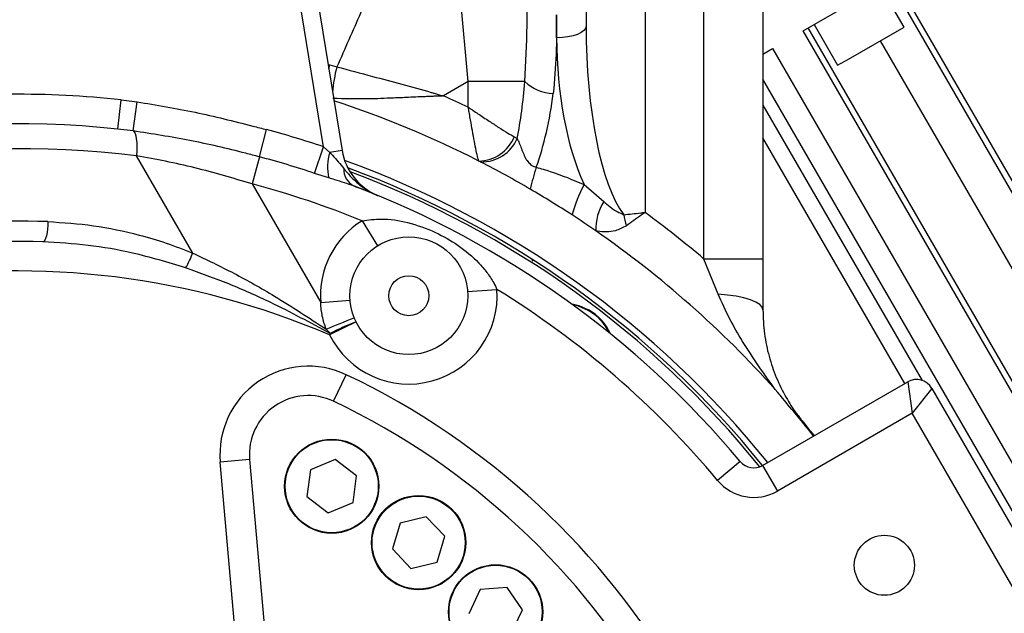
# Model space of a CAD drawing. Header units: millimetres. Extents: x -7 to 844, y 0 to 594.
# Tile 31 of 137: x 354.72 to 367.57, y 258.85 to 266.61. Entities that reach past the tile are written whole.
import ezdxf

# ---------------------------------------------------------------- set-up
doc = ezdxf.new("R2010")
doc.units = ezdxf.units.MM
doc.styles.add('SLDTEXTSTYLE2', font='HYSWLONGFANGSONG.TTF', dxfattribs={"bigfont": 'bigfont'})
doc.styles.add('SLDTEXTSTYLE3', font='HYSWLONGFANGSONG.TTF')
doc.dimstyles.new('SLDDIMSTYLE1', dxfattribs={"dimtxt": 9.875366, "dimasz": 4.884615, "dimexe": 0, "dimexo": 0.0625, "dimgap": 2.468842, "dimtad": 2, "dimlfac": 13, "dimrnd": 1e-09, "dimzin": 12, "dimdsep": 46, "dimtxsty": 'SLDTEXTSTYLE3', "dimsah": 1, "dimcen": 0.09, "dimadec": 0, "dimazin": 3, "dimtfac": 1, "dimtdec": 3, "dimtofl": 0, "dimtmove": 0, "dimatfit": 3, "dimfxl": 1, "dimfrac": 2, "dimtolj": 1, "dimtzin": 12, "dimarcsym": 0})
doc.dimstyles.new('SLDDIMSTYLE13', dxfattribs={"dimtxt": 9.875366, "dimasz": 4.884615, "dimexe": 0, "dimexo": 0.0625, "dimgap": 2.468842, "dimtad": 0, "dimtih": 1, "dimtoh": 1, "dimlfac": 5, "dimrnd": 1e-09, "dimzin": 12, "dimdsep": 46, "dimtxsty": 'SLDTEXTSTYLE3', "dimblk1": 'NONE', "dimblk2": 'NONE', "dimsah": 1, "dimcen": 0, "dimadec": 0, "dimazin": 3, "dimtfac": 1, "dimtdec": 3, "dimtofl": 0, "dimtmove": 0, "dimatfit": 3, "dimldrblk": 'NONE', "dimfxl": 1, "dimfrac": 2, "dimtolj": 1, "dimtzin": 12, "dimarcsym": 0})
doc.dimstyles.new('SLDDIMSTYLE14', dxfattribs={"dimtxt": 9.875366, "dimasz": 4.884615, "dimexe": 0, "dimexo": 0.0625, "dimgap": 2.468842, "dimtad": 0, "dimtih": 1, "dimtoh": 1, "dimlfac": 5, "dimrnd": 1e-09, "dimzin": 12, "dimdsep": 46, "dimtxsty": 'SLDTEXTSTYLE3', "dimblk1": 'NONE', "dimblk2": 'NONE', "dimsah": 1, "dimcen": 0, "dimadec": 0, "dimazin": 3, "dimtfac": 1, "dimtdec": 3, "dimtmove": 0, "dimatfit": 3, "dimldrblk": 'NONE', "dimfxl": 1, "dimfrac": 2, "dimtolj": 1, "dimtzin": 12, "dimarcsym": 0})
doc.dimstyles.new('SLDDIMSTYLE15', dxfattribs={"dimtxt": 9.875366, "dimasz": 4.884615, "dimexe": 0, "dimexo": 0.0625, "dimgap": 2.468842, "dimtad": 0, "dimtih": 1, "dimtoh": 1, "dimlfac": 5, "dimrnd": 1e-09, "dimzin": 12, "dimdsep": 46, "dimtxsty": 'SLDTEXTSTYLE3', "dimblk1": 'NONE', "dimblk2": 'NONE', "dimsah": 1, "dimcen": 0, "dimadec": 0, "dimazin": 3, "dimtfac": 1, "dimtdec": 3, "dimtmove": 0, "dimatfit": 3, "dimldrblk": 'NONE', "dimfxl": 1, "dimfrac": 2, "dimtolj": 1, "dimtzin": 12, "dimarcsym": 0})
doc.dimstyles.new('SLDDIMSTYLE2', dxfattribs={"dimtxt": 8.4646, "dimasz": 4.884615, "dimexe": 0, "dimexo": 0.0625, "dimgap": 2.11615, "dimtad": 2, "dimlfac": 13, "dimrnd": 1e-09, "dimzin": 12, "dimdsep": 46, "dimtxsty": 'SLDTEXTSTYLE3', "dimsah": 1, "dimcen": 0.09, "dimadec": 0, "dimazin": 3, "dimtfac": 1, "dimtdec": 3, "dimtofl": 0, "dimtmove": 0, "dimatfit": 3, "dimfxl": 1, "dimfrac": 2, "dimtolj": 1, "dimtzin": 12, "dimarcsym": 0})
doc.dimstyles.new('SLDDIMSTYLE8', dxfattribs={"dimtxt": 9.875366, "dimasz": 4.884615, "dimexe": 0, "dimexo": 0.0625, "dimgap": 2.468842, "dimtad": 0, "dimtih": 1, "dimtoh": 1, "dimlfac": 3, "dimrnd": 1e-09, "dimzin": 12, "dimdsep": 46, "dimtxsty": 'SLDTEXTSTYLE3', "dimblk1": 'NONE', "dimblk2": 'NONE', "dimsah": 1, "dimcen": 0, "dimadec": 0, "dimazin": 3, "dimtol": 1, "dimtp": 0.015, "dimtfac": 1, "dimtdec": 3, "dimtmove": 0, "dimatfit": 3, "dimldrblk": 'NONE', "dimfxl": 1, "dimfrac": 2, "dimtolj": 1, "dimtzin": 12, "dimarcsym": 0})

# ---------------------------------------------------------------- blocks, each defined once
blk = doc.blocks.new('_D_2')
at = {"color": 7, "linetype": 'Continuous', "lineweight": 18}
for p, q in [((446.215, 288.028), (446.215, 84.223)), ((304.139, 165.644), (304.139, 84.223)), ((446.215, 85.223), (304.139, 85.223))]:
    blk.add_line(p, q, dxfattribs=at)
for points in [[(304.139, 85.223), (309.023, 84.472), (309.023, 85.975)], [(446.215, 85.223), (441.331, 85.975), (441.331, 84.472)]]:
    blk.add_solid(points, dxfattribs=at)
at = {"color": 7, "linetype": 'Continuous', "lineweight": 18, "insert": (366.534, 97.16), "char_height": 9.2604, "attachment_point": 1, "style": 'SLDTEXTSTYLE3'}
blk.add_mtext('1847', dxfattribs=at)
blk = doc.blocks.new('_D_7')
at = {"color": 7, "linetype": 'Continuous', "lineweight": 18}
for p, q in [((446.215, 288.028), (425.561, 288.028)), ((426.561, 288.028), (426.561, 158.336)), ((330.94, 158.336), (427.561, 158.336))]:
    blk.add_line(p, q, dxfattribs=at)
for points in [[(426.561, 288.028), (425.81, 283.144), (427.312, 283.144)], [(426.561, 158.336), (427.312, 163.221), (425.81, 163.221)]]:
    blk.add_solid(points, dxfattribs=at)
at = {"color": 7, "linetype": 'Continuous', "lineweight": 18, "insert": (416.329, 215.774), "char_height": 7.9375, "attachment_point": 1, "rotation": 90, "style": 'SLDTEXTSTYLE3'}
blk.add_mtext('1686', dxfattribs=at)
blk = doc.blocks.new('_D_13')
at = {"color": 7, "linetype": 'Continuous', "lineweight": 18}
for p, q in [((285.87, 295.567), (409.462, 295.567)), ((408.462, 295.567), (408.462, 210.182)), ((283.979, 210.182), (409.462, 210.182))]:
    blk.add_line(p, q, dxfattribs=at)
for points in [[(408.462, 295.567), (407.71, 290.682), (409.213, 290.682)], [(408.462, 210.182), (409.213, 215.067), (407.71, 215.067)]]:
    blk.add_solid(points, dxfattribs=at)
at = {"color": 7, "linetype": 'Continuous', "lineweight": 18, "insert": (398.23, 245.466), "char_height": 7.9375, "attachment_point": 1, "rotation": 90, "style": 'SLDTEXTSTYLE3'}
blk.add_mtext('1110', dxfattribs=at)
blk = doc.blocks.new('_D_28')
at = {"color": 7, "linetype": 'Continuous', "lineweight": 18}
blk.add_line((754.604, 285.289), (748.254, 285.289), dxfattribs=at)
at = {"color": 7, "linetype": 'Continuous', "lineweight": 18, "char_height": 9.2604, "attachment_point": 1}
for s, insert, style in [('10H7深15', (669.173, 320.457), 'SLDTEXTSTYLE2'), ('%%c', (657.557, 320.457), 'SLDTEXTSTYLE3'), ('Depth 15', (665.328, 308.23), 'SLDTEXTSTYLE3')]:
    blk.add_mtext(s, dxfattribs=dict(at, insert=insert, style=style))
blk = doc.blocks.new('_None')
blk = doc.blocks.new('_D_45')
at = {"color": 7, "linetype": 'Continuous', "lineweight": 18}
blk.add_line((521.285, 333.673), (471.743, 333.673), dxfattribs=at)
at = {"color": 7, "linetype": 'Continuous', "lineweight": 18, "char_height": 9.2604, "attachment_point": 1}
for s, insert, style in [('H8通', (502.411, 345.611), 'SLDTEXTSTYLE2'), ('%%c', (482.152, 345.611), 'SLDTEXTSTYLE3'), ('2-', (471.743, 345.611), 'SLDTEXTSTYLE3'), ('30', (493.768, 345.611), 'SLDTEXTSTYLE3')]:
    blk.add_mtext(s, dxfattribs=dict(at, insert=insert, style=style))
blk = doc.blocks.new('_D_46')
at = {"color": 7, "linetype": 'Continuous', "lineweight": 18}
blk.add_line((688.896, 334.435), (722.792, 334.435), dxfattribs=at)
at = {"color": 7, "linetype": 'Continuous', "lineweight": 18, "attachment_point": 1}
for s, insert, char_height, style in [('通', (714.149, 346.373), 9.26, 'SLDTEXTSTYLE2'), ('M20', (700.893, 346.373), 9.2604, 'SLDTEXTSTYLE3'), ('8-', (690.483, 346.373), 9.2604, 'SLDTEXTSTYLE3')]:
    blk.add_mtext(s, dxfattribs=dict(at, insert=insert, char_height=char_height, style=style))
blk = doc.blocks.new('_D_55')
at = {"color": 7, "linetype": 'Continuous', "lineweight": 18}
blk.add_line((512.91, 531.632), (472.011, 531.632), dxfattribs=at)
at = {"color": 7, "linetype": 'Continuous', "lineweight": 18, "attachment_point": 1}
for s, insert, char_height, style in [('通', (502.68, 543.569), 9.26, 'SLDTEXTSTYLE2'), ('%%c', (482.421, 543.569), 9.2604, 'SLDTEXTSTYLE3'), ('8-', (472.011, 543.569), 9.2604, 'SLDTEXTSTYLE3'), ('22', (494.037, 543.569), 9.2604, 'SLDTEXTSTYLE3')]:
    blk.add_mtext(s, dxfattribs=dict(at, insert=insert, char_height=char_height, style=style))

msp = doc.modelspace()

# ---------------------------------------------------------------- linework, layer by layer
at = {"color": 7, "linetype": 'Continuous', "lineweight": 25}
for p, q in [((362.112246, 272.596127), (362.112246, 266.52214)), ((358.684655, 264.946297), (357.96824, 269.334336)), ((358.195994, 269.37152), (358.926576, 264.896707)), ((360.573784, 265.796261), (360.381476, 267.90581)), ((363.650707, 263.478886), (363.650707, 267.572723)), ((364.419938, 267.572723), (364.419938, 263.478886)), ((362.881476, 267.128608), (362.881476, 264.087873)), ((373.134727, 254.888895), (366.077035, 267.113176)), ((373.201345, 254.927356), (366.143652, 267.151638)), ((366.262085, 266.50943), (365.954393, 267.042369)), ((364.94454, 266.45933), (365.807789, 266.957727)), ((361.72763, 266.368315), (361.72763, 266.669151)), ((372.002233, 254.235049), (364.94454, 266.45933)), ((372.06885, 254.27351), (365.011158, 266.497792)), ((365.088367, 266.542369), (365.396059, 266.00943)), ((365.536692, 266.090624), (366.262085, 266.50943)), ((364.419938, 266.156451), (364.544836, 266.228561)), ((364.544836, 266.228561), (371.601678, 254.003788)), ((365.396059, 266.00943), (365.536692, 266.090624)), ((358.765089, 266.014295), (358.858726, 265.99015)), ((371.335208, 253.849942), (364.419938, 265.829467)), ((360.573784, 265.796261), (360.249809, 265.609214)), ((361.313463, 265.796261), (360.573784, 265.796261)), ((360.573784, 265.461818), (360.573784, 265.796261)), ((355.999536, 265.176181), (356.040739, 265.558584)), ((356.040739, 265.558584), (356.250604, 265.532729)), ((356.197883, 265.152443), (356.250604, 265.532729)), ((364.419938, 265.490965), (366.497813, 261.891402)), ((356.197883, 265.152443), (355.999536, 265.176181)), ((357.847444, 264.814391), (357.941972, 265.168905)), ((361.174265, 265.076399), (361.213346, 265.052931)), ((366.271923, 261.851896), (364.419938, 265.060144)), ((358.568597, 264.598236), (358.684655, 264.946297)), ((358.684655, 264.946297), (358.765884, 264.870471)), ((356.976754, 263.556563), (356.242488, 264.828349)), ((357.847444, 264.814391), (357.752915, 264.459878)), ((358.926576, 264.896707), (358.765884, 264.870471)), ((358.754749, 264.53876), (358.568597, 264.598236)), ((357.752915, 264.459878), (358.647664, 262.910127)), ((362.086934, 264.450881), (362.341825, 264.230267)), ((359.186923, 263.978192), (359.390631, 263.651952)), ((361.422745, 263.451566), (361.410086, 263.473493)), ((363.837089, 263.019743), (363.650707, 263.478886)), ((364.419938, 263.478886), (363.650707, 263.478886)), ((360.565309, 263.054463), (360.94894, 263.081957)), ((358.647664, 262.910127), (359.031125, 262.939909)), ((359.108645, 262.658238), (358.763944, 262.487621)), ((358.763944, 262.487621), (358.771993, 262.506445)), ((358.816667, 261.619881), (358.982092, 261.967103)), ((364.416716, 260.780792), (366.310175, 261.873981)), ((366.310175, 261.873981), (366.369248, 261.463972)), ((366.625412, 261.789514), (366.369248, 261.463972)), ((366.625412, 261.789514), (368.31772, 258.858351)), ((366.369248, 261.463972), (364.609024, 260.447706)), ((367.90771, 258.799278), (366.369248, 261.463972)), ((357.719513, 260.858393), (357.336361, 260.824871)), ((357.63373, 257.42593), (357.336361, 260.824871)), ((357.719513, 260.858393), (358.016882, 257.459452)), ((358.83774, 260.859595), (358.512659, 260.724791)), ((359.117024, 260.645468), (358.83774, 260.859595)), ((364.124271, 260.832644), (363.82917, 260.585978)), ((358.512659, 260.724791), (358.466862, 260.375861)), ((364.416716, 260.780792), (364.609024, 260.447706)), ((359.071227, 260.296538), (359.117024, 260.645468)), ((358.466862, 260.375861), (358.746146, 260.161734)), ((358.746146, 260.161734), (359.071227, 260.296538)), ((359.683402, 260.029541), (359.583584, 259.692071)), ((360.025568, 260.111832), (359.683402, 260.029541)), ((360.267917, 259.856651), (360.025568, 260.111832)), ((360.168099, 259.519181), (360.267917, 259.856651)), ((359.583584, 259.692071), (359.825932, 259.436891)), ((359.825932, 259.436891), (360.168099, 259.519181)), ((360.73097, 259.159707), (360.579589, 258.842006)), ((361.081797, 259.187457), (360.73097, 259.159707)), ((361.281243, 258.897507), (361.081797, 259.187457)), ((361.129862, 258.579806), (361.281243, 258.897507))]:
    msp.add_line(p, q, dxfattribs=at)
at = {"color": 8, "linetype": 'Continuous', "lineweight": 25}
for p, q in [((365.951715, 266.330238), (372.701715, 254.638895)), ((358.74309, 266.020558), (358.765089, 266.014295)), ((358.751962, 265.966215), (358.765089, 266.014295))]:
    msp.add_line(p, q, dxfattribs=at)
at = {"color": 7, "linetype": 'Continuous', "lineweight": 25, "flags": 128}
for points in [[(362.112246, 266.52214), (362.104855, 266.49213), (362.082968, 266.463273), (362.047426, 266.436679), (361.999594, 266.413369), (361.941311, 266.394239), (361.874816, 266.380024), (361.802665, 266.371271), (361.72763, 266.368315)], [(356.197883, 265.152443), (356.211628, 265.141428), (356.223535, 265.120199), (356.233275, 265.089343), (356.240577, 265.049713), (356.24524, 265.002407), (356.247135, 264.948732), (356.246209, 264.890172), (356.242488, 264.828349)], [(355.086152, 263.967566), (355.085172, 263.917952), (355.081531, 263.869074), (355.075398, 263.823198), (355.067058, 263.782449), (355.056897, 263.748715), (355.045385, 263.72356), (355.033057, 263.708149), (355.020483, 263.703197)], [(364.419938, 262.814545), (364.409394, 262.849442), (364.378053, 262.883383), (364.326773, 262.915437), (364.256961, 262.944725), (364.170529, 262.970445), (364.069847, 262.991891), (363.957676, 263.008475), (363.837089, 263.019743)], [(361.912731, 262.898328), (362.017389, 262.872362), (362.145152, 262.814926)]]:
    msp.add_lwpolyline(points, dxfattribs=at)
at = {"color": 8, "linetype": 'Continuous', "lineweight": 25, "flags": 128}
msp.add_lwpolyline([(362.141304, 262.808265), (362.014961, 262.865063), (361.926972, 262.887971)], dxfattribs=at)
at = {"color": 7, "linetype": 'Continuous', "lineweight": 25}
for centre, radius in [((359.798046, 262.999473), 0.769231), ((359.798046, 262.999473), 0.261538), ((358.791943, 260.510665), 0.615385), ((358.791943, 260.510665), 0.607692), ((359.92575, 259.774361), 0.615385), ((359.92575, 259.774361), 0.607692), ((366.005984, 259.477779), 0.392308), ((360.930416, 258.869757), 0.615385), ((360.930416, 258.869757), 0.607692)]:
    msp.add_circle(centre, radius, dxfattribs=at)
at = {"color": 7, "linetype": 'Continuous', "lineweight": 18}
for centre, radius, start, end in [((280.677657, 210.182292), 183.538462, 30, 171.45435339), ((354.464036, 253.210041), 98.135872, 20.78106045, 194.20803626), ((354.530466, 252.939317), 30.221041, 291.4062139, 41.7783192)]:
    msp.add_arc(centre, radius, start, end, dxfattribs=at)
at = {"color": 8, "linetype": 'Continuous', "lineweight": 25}
for centre, radius, start, end in [((360.529881, 265.536937), 1.73152, 164.8264713, 176.0356774), ((361.798863, 262.215448), 0.684615, 25.785128, 59.9870421)]:
    msp.add_arc(centre, radius, start, end, dxfattribs=at)
at = {"color": 7, "linetype": 'Continuous', "lineweight": 25}
for centre, radius, start, end in [((361.687741, 266.17462), 0.532202, 225.3106769, 269.5222308), ((354.681037, 252.939317), 12.692308, 83.8502138, 96.9017126), ((354.681037, 252.939317), 13.839708, 64.7996043, 66.2731755), ((354.681037, 252.939317), 13.269231, 62.9668959, 71.8225832), ((354.681037, 252.939317), 12.307692, 83.8502138, 118.3480009), ((354.681037, 252.939317), 12.656876, 71.5595037, 75.0698412), ((360.702971, 265.267163), 0.508437, 271.0142489, 337.9634738), ((360.743316, 265.259862), 0.513565, 269.2206539, 336.238514), ((354.778363, 252.995509), 11.923077, 82.9464155, 118.3480009), ((354.681037, 252.939317), 12.289977, 71.5595037, 75.0698412), ((359.334452, 264.685343), 0.597948, 161.9644604, 194.1902239), ((359.685755, 265.020654), 0.769231, 189.2726018, 247.4981193), ((359.19204, 264.65017), 0.243303, 177.44075, 242.9218159), ((354.681037, 252.939317), 12.576923, 38.7953248, 70.1099973), ((354.681037, 252.939317), 12.5, 38.8498912, 69.7784046), ((354.681037, 252.939317), 13.269231, 62.84875, 62.9668959), ((354.681037, 252.939317), 13.269231, 59.6620524, 62.84875), ((364.5377, 263.688802), 3.2317, 162.1663941, 167.4417751), ((354.681037, 252.939317), 12.461538, 38.8939874, 69.5697654), ((354.681037, 252.939317), 11.923077, 67.795528, 75.0698412), ((354.681037, 252.939317), 12.307692, 39.8912782, 69.0520072), ((363.677621, 263.586193), 1.810517, 151.4717618, 165.0141352), ((354.681037, 252.939317), 13.269231, 56.8933428, 59.6620524), ((362.922756, 263.868794), 0.68421, 148.1088495, 181.92856), ((354.681037, 252.939317), 13.269231, 55.2790128, 56.8933428), ((363.634982, 264.232318), 1.04689, 189.609609, 197.7229143), ((354.681037, 252.939317), 13.839708, 49.6006494, 53.6632606), ((354.739433, 252.973032), 11, 88.1937391, 98.9605302), ((359.798046, 262.999473), 1.153846, 121.9811428, 184.4410689), ((354.681037, 252.939317), 13.269231, 41.7403717, 55.2790128), ((354.681037, 252.939317), 10.769231, 88.1937391, 98.9605302), ((355.976799, 263.916034), 1.062604, 328.7039343, 340.2271438), ((354.681037, 252.939317), 10.384615, 66.8481824, 98.9605302), ((359.798046, 262.999473), 1.153846, 206.3341525, 4.0993328), ((354.681037, 252.939317), 11.923077, 39.8912782, 58.2849475), ((361.798863, 262.215448), 0.692308, 24.4668035, 59.9870421), ((349.782111, 285.057563), 24.203983, 291.6650505, 292.6019397), ((360.022593, 260.182041), 2.63948, 110.258776, 118.281595), ((358.485817, 260.925435), 1.153846, 64.52574, 185), ((354.681037, 252.939317), 10, 355.47426, 64.52574), ((366.42556, 261.674129), 0.230769, 30, 120), ((358.485817, 260.925435), 0.769231, 64.52574, 185), ((354.681037, 252.939317), 9.615385, 355.47426, 64.52574), ((364.301332, 260.980644), 0.230769, 219.8912782, 300), ((364.301332, 260.980644), 0.615385, 219.8912782, 300)]:
    msp.add_arc(centre, radius, start, end, dxfattribs=at)
for centre, ratio, start_param, end_param in [((362.881476, 266.52214), 0.290909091, 1.570796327, 2.77085576), ((362.881476, 266.368315), 0.436363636, 1.570796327, 2.382031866), ((360.573784, 266.52214), 0.290909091, 4.123270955, 4.434304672), ((360.573784, 266.368315), 0.436363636, 4.019127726, 4.434304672)]:
    msp.add_ellipse(centre, major_axis=(0, 2.644231), ratio=ratio, start_param=start_param, end_param=end_param, dxfattribs=at)
for points, knots in [([(359.463075, 267.375571), (359.365621, 267.148706), (359.169948, 266.693199), (358.962736, 266.225108), (358.858726, 265.99015)], [0, 0, 0, 0, 0.498050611, 1, 1, 1, 1]), ([(361.313463, 265.796261), (361.32601, 266.041494), (361.343652, 266.386333), (361.343158, 266.725118), (361.343015, 266.822976)], [0, 0, 0, 0, 0.711150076, 1, 1, 1, 1]), ([(361.72763, 266.669151), (361.72797, 266.497939), (361.72865, 266.155141), (361.69843, 265.813462), (361.683303, 265.642436)], [0, 0, 0, 0, 0.499454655, 1, 1, 1, 1]), ([(358.858726, 265.99015), (359.012847, 265.948469), (359.419639, 265.838454), (359.847641, 265.725633), (360.151747, 265.638029), (360.20407, 265.622745), (360.243707, 265.611022), (360.248503, 265.609601), (360.249809, 265.609214)], [0, 0, 0, 0, 0.335099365, 0.884472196, 0.914529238, 0.989655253, 0.997184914, 1, 1, 1, 1]), ([(360.249809, 265.609214), (360.248451, 265.609167), (360.242112, 265.608947), (360.233442, 265.608641), (360.222941, 265.608265), (360.21305, 265.607908), (360.199501, 265.607411), (360.180923, 265.606717), (360.15541, 265.605742), (360.120289, 265.604359), (360.071743, 265.60238), (360.004162, 265.599513), (359.908823, 265.595311), (359.770419, 265.589014), (359.551936, 265.579507), (359.215023, 265.565826), (358.957699, 265.57227), (358.803892, 265.576123)], [0, 0, 0, 0, 0.002722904, 0.012709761, 0.017383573, 0.023781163, 0.032543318, 0.0445544, 0.061041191, 0.083719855, 0.11502544, 0.158498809, 0.219518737, 0.306947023, 0.437990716, 0.664076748, 1, 1, 1, 1]), ([(356.250604, 265.532729), (356.503756, 265.490116), (357.011006, 265.40473), (357.571571, 265.266403), (357.881319, 265.18487), (357.941972, 265.168905)], [0, 0, 0, 0, 0.444811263, 0.891285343, 1, 1, 1, 1]), ([(360.573784, 265.461818), (360.574223, 265.461527), (360.575534, 265.460657), (360.578152, 265.45892), (360.582942, 265.455742), (360.592075, 265.44968), (360.610369, 265.437528), (360.647509, 265.412829), (360.728797, 265.358695), (360.843285, 265.282476), (360.974317, 265.196747), (361.085725, 265.126282), (361.146919, 265.091805), (361.174265, 265.076399)], [0, 0, 0, 0, 0.001997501, 0.00596857, 0.011918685, 0.023801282, 0.047552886, 0.095252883, 0.193171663, 0.419806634, 0.626610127, 0.833142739, 1, 1, 1, 1]), ([(360.711971, 264.758806), (360.704468, 264.784925), (360.689208, 264.838045), (360.665796, 264.950701), (360.647109, 265.050122), (360.628568, 265.152774), (360.613658, 265.237222), (360.598333, 265.324172), (360.589256, 265.3754), (360.583601, 265.407136), (360.580026, 265.427113), (360.577756, 265.439764), (360.576311, 265.447796), (360.575392, 265.4529), (360.574807, 265.456146), (360.574411, 265.458345), (360.574175, 265.45965), (360.573972, 265.460774), (360.573868, 265.461354), (360.573784, 265.461818)], [0, 0, 0, 0, 0.173238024, 0.352321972, 0.531615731, 0.58723723, 0.754324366, 0.84724526, 0.90370197, 0.938974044, 0.961243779, 0.975364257, 0.98433369, 0.990035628, 0.993661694, 0.995968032, 0.997920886, 0.998337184, 1, 1, 1, 1]), ([(357.847444, 264.814391), (357.78777, 264.83004), (357.486501, 264.909046), (356.937922, 265.037251), (356.445027, 265.113973), (356.197883, 265.152443)], [0, 0, 0, 0, 0.109647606, 0.553565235, 1, 1, 1, 1]), ([(361.213346, 265.052931), (361.219816, 265.039072), (361.245997, 264.982987), (361.286411, 264.867263), (361.3405, 264.753899), (361.404446, 264.699254), (361.439835, 264.684146), (361.456317, 264.679824), (361.461283, 264.678522)], [0, 0, 0, 0, 0.110118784, 0.445634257, 0.757993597, 0.891719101, 0.967376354, 1, 1, 1, 1]), ([(357.752915, 264.459878), (357.504465, 264.533723), (357.129546, 264.645157), (356.623108, 264.759015), (356.369356, 264.805239), (356.242488, 264.828349)], [0, 0, 0, 0, 0.49554392, 0.747788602, 1, 1, 1, 1]), ([(358.765884, 264.870471), (358.777669, 264.858792), (358.844613, 264.792447), (358.901833, 264.720399), (358.94898, 264.661034)], [0, 0, 0, 0, 0.176045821, 1, 1, 1, 1]), ([(358.94898, 264.661034), (358.9805, 264.623146), (359.055853, 264.532568), (359.199978, 264.407321), (359.32425, 264.33783), (359.390886, 264.310184), (359.39136, 264.309987)], [0, 0, 0, 0, 0.260021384, 0.621624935, 0.997308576, 1, 1, 1, 1]), ([(361.461283, 264.678522), (361.52248, 264.660834), (361.736754, 264.5989), (361.941012, 264.512562), (362.086934, 264.450881)], [0, 0, 0, 0, 0.285599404, 1, 1, 1, 1]), ([(359.081288, 264.433537), (358.99932, 264.461164), (358.893402, 264.496864), (358.78032, 264.531034), (358.754749, 264.53876)], [0, 0, 0, 0, 0.773874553, 1, 1, 1, 1]), ([(359.080445, 264.433813), (359.11474, 264.420592), (359.214052, 264.382307), (359.31029, 264.343406), (359.377253, 264.315831), (359.391104, 264.310093), (359.39136, 264.309987)], [0, 0, 0, 0, 0.294832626, 0.853775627, 0.997303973, 1, 1, 1, 1]), ([(362.341825, 264.230267), (362.397627, 264.18204), (362.477473, 264.113032), (362.573781, 264.070395), (362.602782, 264.057556)], [0, 0, 0, 0, 0.698876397, 1, 1, 1, 1]), ([(362.602782, 264.057556), (362.676307, 264.065301), (362.767344, 264.07489), (362.862276, 264.085703), (362.880933, 264.087811), (362.881476, 264.087873)], [0, 0, 0, 0, 0.803002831, 0.994266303, 1, 1, 1, 1]), ([(362.881476, 264.087873), (362.881079, 264.087587), (362.864616, 264.075779), (362.780737, 264.015413), (362.701625, 263.959087), (362.637778, 263.91363)], [0, 0, 0, 0, 0.004754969, 0.196791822, 1, 1, 1, 1]), ([(355.086152, 263.967566), (355.285076, 263.95452), (355.685426, 263.928265), (356.200806, 263.818503), (356.632176, 263.692223), (356.861711, 263.601856), (356.976754, 263.556563)], [0, 0, 0, 0, 0.309206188, 0.622301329, 0.810696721, 1, 1, 1, 1]), ([(359.186923, 263.978192), (359.270925, 263.989378), (359.470933, 264.016013), (359.796987, 263.96205), (360.136061, 263.842541), (360.451252, 263.660634), (360.670438, 263.476863), (360.818003, 263.305881), (360.897623, 263.189392), (360.935005, 263.111132), (360.94894, 263.081957)], [0, 0, 0, 0, 0.120070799, 0.285886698, 0.469357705, 0.630270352, 0.799497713, 0.876858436, 0.954093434, 1, 1, 1, 1]), ([(362.637778, 263.91363), (362.590779, 263.888562), (362.504552, 263.842571), (362.375683, 263.828596), (362.291178, 263.834683), (362.246214, 263.844224), (362.238933, 263.845768)], [0, 0, 0, 0, 0.348912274, 0.640128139, 0.941729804, 1, 1, 1, 1]), ([(356.884789, 263.364053), (356.654677, 263.433638), (356.236136, 263.560202), (355.609964, 263.667424), (355.217518, 263.69124), (355.020483, 263.703197)], [0, 0, 0, 0, 0.378138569, 0.687781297, 1, 1, 1, 1]), ([(356.976754, 263.556563), (357.156794, 263.470697), (357.518132, 263.298363), (358.101805, 262.967751), (358.494691, 262.709825), (358.717736, 262.563399)], [0, 0, 0, 0, 0.3003539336, 0.6028054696, 1, 1, 1, 1]), ([(364.419938, 263.478886), (364.419938, 263.367637), (364.419938, 263.142963), (364.419938, 262.924722), (364.419938, 262.814545)], [0, 0, 0, 0, 0.495158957, 1, 1, 1, 1]), ([(358.771993, 262.506445), (358.515076, 262.644929), (358.081852, 262.878444), (357.448285, 263.159537), (357.072898, 263.29578), (356.884789, 263.364053)], [0, 0, 0, 0, 0.420960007, 0.709838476, 1, 1, 1, 1]), ([(364.582129, 261.773391), (364.435256, 261.980292), (364.22202, 262.280679), (363.979932, 262.700263), (363.884805, 262.913024), (363.837089, 263.019743)], [0, 0, 0, 0, 0.524502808, 0.761494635, 1, 1, 1, 1]), ([(358.717736, 262.563399), (358.699078, 262.618927), (358.661233, 262.731557), (358.652229, 262.850052), (358.647664, 262.910127)], [0, 0, 0, 0, 0.49301905, 1, 1, 1, 1]), ([(364.419938, 262.814545), (364.424314, 262.709002), (364.43321, 262.494442), (364.496473, 262.203597), (364.590187, 261.928555), (364.690927, 261.722248), (364.784975, 261.56717), (364.855435, 261.462424), (364.913872, 261.388387), (364.94295, 261.351548)], [0, 0, 0, 0, 0.1863027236, 0.3787363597, 0.5745890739, 0.7725451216, 0.8478726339, 0.9243043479, 1, 1, 1, 1]), ([(358.771993, 262.506445), (358.764361, 262.514234), (358.74601, 262.532962), (358.728161, 262.552176), (358.717736, 262.563399)], [0, 0, 0, 0, 0.41588769, 1, 1, 1, 1]), ([(365.084522, 261.16635), (365.082096, 261.16938), (364.998811, 261.273424), (364.830877, 261.475412), (364.665044, 261.674065), (364.582129, 261.773391)], [0, 0, 0, 0, 0.014778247, 0.507394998, 1, 1, 1, 1]), ([(364.94295, 261.351548), (364.943391, 261.35101), (364.978186, 261.308557), (365.027485, 261.248206), (365.077927, 261.183854), (365.089428, 261.169182)], [0, 0, 0, 0, 0.009811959, 0.774243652, 1, 1, 1, 1])]:
    msp.add_open_spline(points, degree=3, knots=knots, dxfattribs=at)

# ---------------------------------------------------------------- dimensions: what is measured, and where the dimension line sits
at = {"color": 7, "linetype": 'Continuous', "lineweight": 18}
for p1, text, dimstyle, picture, middle in [((3.286, 2.923341), '8-<>通', 'SLDDIMSTYLE15', '_D_55', (491.667114, 539.014431)), ((4.915706, 3.435323), '2-<>H8通', 'SLDDIMSTYLE13', '_D_45', (495.719839, 341.056069))]:
    dim = msp.add_diameter_dim_2p(p1=p1, p2=(0, 0), text=text, dimstyle=dimstyle, dxfattribs=at)
    dim.commit()
    dim.dimension.update_dxf_attribs({"geometry": picture, "text_midpoint": middle, "dimtype": 163})
for p1, text, dimstyle, picture, middle in [((3.431977, 2.05165), '8-M20通', 'SLDDIMSTYLE14', '_D_46', (706.637658, 340.548883)), ((3.197717, 0.941065), '%%c10H7深15\\PDepth 15', 'SLDDIMSTYLE8', '_D_28', (680.650764, 308.580071))]:
    dim = msp.add_diameter_dim_2p(p1=p1, p2=(0, 0), text=text, dimstyle=dimstyle, override={"dimpost": '<>'}, dxfattribs=at)
    dim.commit()
    dim.dimension.update_dxf_attribs({"geometry": picture, "text_midpoint": middle, "dimtype": 163})
for base, p1, p2, picture, middle in [((408.461635, 210.182292), (285.869965, 295.566907), (283.979068, 210.182292), '_D_13', (408.461635, 252.874599)), ((426.560986, 158.336138), (446.215483, 288.028446), (330.940235, 158.336138), '_D_7', (426.560986, 223.182292))]:
    dim = msp.add_linear_dim(base=base, p1=p1, p2=p2, angle=90, dimstyle='SLDDIMSTYLE2', dxfattribs=at)
    dim.commit()
    dim.dimension.update_dxf_attribs({"geometry": picture, "text_midpoint": middle, "dimtype": 160})
dim = msp.add_linear_dim(base=(304.13856, 85.223083), p1=(446.215483, 288.028446), p2=(304.13856, 165.644156), dimstyle='SLDDIMSTYLE1', dxfattribs=at)
dim.commit()
dim.dimension.update_dxf_attribs({"geometry": '_D_2', "text_midpoint": (375.177022, 85.223083), "dimtype": 160})

doc.saveas('drawing.dxf')
